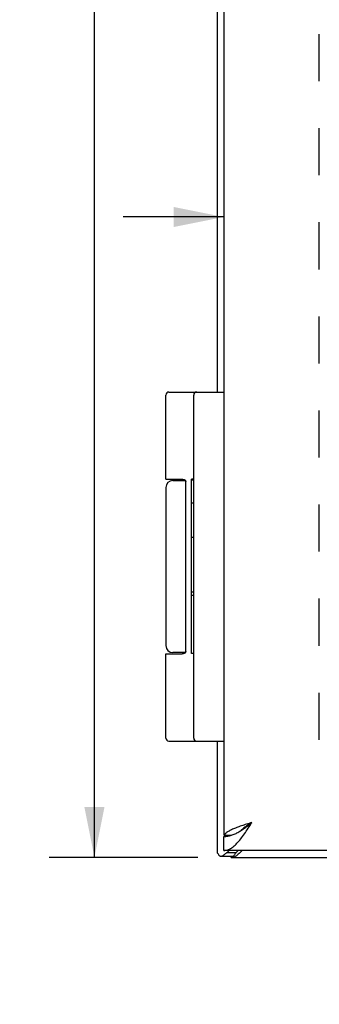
# Model space of a CAD drawing. Header units: inches. Extents: x 0 to 36.8, y 0 to 23.8.
# Tile 3 of 11: x 5 to 6.3, y 6.2 to 10.4. Entities that reach past the tile are written whole.
import ezdxf

# ---------------------------------------------------------------- set-up
doc = ezdxf.new("R2010")
doc.units = ezdxf.units.IN
doc.header["$LTSCALE"] = 2.021622
doc.header["$MEASUREMENT"] = 0
doc.linetypes.add('HIDDEN', pattern=[0.2, 0.1, -0.1])
doc.layers.get('0').update_dxf_attribs({"linetype": 'CONTINUOUS'})
for name, color, linetype in [('02___PRT_ALL_AXES', 7, 'CONTINUOUS'), ('DEFAULT_2', 8, 'HIDDEN'), ('DIMENSIONS', 7, 'CONTINUOUS')]:
    doc.layers.add(name, color=color, linetype=linetype)
doc.styles.get("Standard").update_dxf_attribs({"font": 'arial.ttf'})
doc.dimstyles.new('DIMSTYLE_3', dxfattribs={"dimtxt": 0.183784, "dimasz": 0.216216, "dimexe": 0.09, "dimexo": 0.07, "dimgap": 0.0425, "dimtad": 0, "dimtih": 1, "dimtoh": 1, "dimzin": 4, "dimdsep": 46, "dimtxsty": 'Standard', "dimblk": '_FILLED', "dimblk1": '_FILLED', "dimblk2": '_FILLED', "dimcen": 0.09, "dimazin": 1, "dimtfac": 1, "dimtofl": 0, "dimtmove": 0, "dimatfit": 3, "dimldrblk": '_FILLED', "dimfxl": 0, "dimtolj": 1, "dimtzin": 4, "dimarcsym": 0})

# ---------------------------------------------------------------- blocks, each defined once
blk = doc.blocks.new('_FILLED')
at = {"color": 0, "linetype": 'ByBlock'}
blk.add_solid([(0, 0), (-1, 0.2), (-1, -0.2)], dxfattribs=at)
blk = doc.blocks.new('*D6')
at = {"layer": 'DIMENSIONS', "color": 2, "linetype": 'Continuous'}
for p, q in [((5.742, 16.8217), (5.1025, 16.8217)), ((5.2971, 16.8217), (5.2971, 12.0054)), ((5.2971, 6.8217), (5.2971, 11.6379)), ((5.742, 6.8217), (5.1025, 6.8217))]:
    blk.add_line(p, q, dxfattribs=at)
at = {"layer": 'DIMENSIONS', "color": 2, "linetype": 'Continuous', "xscale": 0.2162162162, "yscale": 0.2162162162, "zscale": 0.2162162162}
for p, rotation in [((5.2971, 16.8217), 90), ((5.2971, 6.8217), 270)]:
    blk.add_blockref('_FILLED', p, dxfattribs=dict(at, rotation=rotation))
at = {"layer": 'DIMENSIONS', "color": 2, "linetype": 'Continuous', "insert": (5.2971, 11.9136), "char_height": 0.18378, "width": 0.642218, "attachment_point": 2, "line_spacing_factor": 0.9}
blk.add_mtext('10.00', dxfattribs=at)
blk = doc.blocks.new('*D16')
at = {"layer": 'DIMENSIONS', "color": 2, "linetype": 'Continuous'}
for p, q in [((5.8536, 9.574), (5.4212, 9.574)), ((6.6036, 9.574), (7.0881, 9.574))]:
    blk.add_line(p, q, dxfattribs=at)
at = {"layer": 'DIMENSIONS', "color": 2, "linetype": 'Continuous', "xscale": 0.2162162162, "yscale": 0.2162162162, "zscale": 0.2162162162}
blk.add_blockref('_FILLED', (5.8536, 9.574), dxfattribs=at)
at = {"layer": 'DIMENSIONS', "color": 2, "linetype": 'Continuous', "xscale": 0.2162162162, "yscale": 0.2162162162, "zscale": 0.2162162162, "rotation": 180}
blk.add_blockref('_FILLED', (6.6036, 9.574), dxfattribs=at)
at = {"layer": 'DIMENSIONS', "color": 2, "linetype": 'Continuous', "insert": (7.18, 9.6659), "char_height": 0.18378, "width": 0.356636, "attachment_point": 1, "line_spacing_factor": 0.9}
blk.add_mtext('.75', dxfattribs=at)
blk = doc.blocks.new('*D18')
at = {"layer": 'DIMENSIONS', "color": 2, "linetype": 'Continuous'}
for p, q in [((9.0968, 7.6017), (9.0968, 8.0341)), ((9.0968, 6.8517), (9.0968, 6.3396)), ((9.0968, 6.3396), (8.9184, 6.3396))]:
    blk.add_line(p, q, dxfattribs=at)
at = {"layer": 'DIMENSIONS', "color": 2, "linetype": 'Continuous', "xscale": 0.2162162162, "yscale": 0.2162162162, "zscale": 0.2162162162}
for p, rotation in [((9.0968, 7.6017), 270), ((9.0968, 6.8517), 90)]:
    blk.add_blockref('_FILLED', p, dxfattribs=dict(at, rotation=rotation))
at = {"layer": 'DIMENSIONS', "color": 2, "linetype": 'Continuous', "insert": (8.8265, 6.4315), "char_height": 0.18378, "width": 0.356636, "attachment_point": 3, "line_spacing_factor": 0.9}
blk.add_mtext('.75', dxfattribs=at)

msp = doc.modelspace()

# ---------------------------------------------------------------- linework, layer by layer
at = {"color": 3, "linetype": 'Continuous'}
for p, q in [((5.8536, 16.7267), (5.8536, 6.9167)), ((5.8242, 14.8217), (5.8242, 8.8217)), ((5.8242, 7.3217), (5.8242, 6.8427)), ((5.8546, 6.9167), (5.8536, 6.9167)), ((15.7936, 6.8517), (5.8536, 6.8517)), ((5.867, 6.8426), (5.8759, 6.8517)), ((5.8842, 6.8217), (15.7642, 6.8217)), ((5.9314, 6.8517), (5.9285, 6.8488))]:
    msp.add_line(p, q, dxfattribs=at)
at = {"color": 7, "linetype": 'Continuous'}
for p, q in [((5.6168, 8.8217), (5.8536, 8.8217)), ((5.7236, 7.3347), (5.7236, 8.8087)), ((5.6338, 8.4417), (5.6877, 8.4417)), ((5.6893, 7.7067), (5.6893, 8.4367)), ((5.6038, 7.6967), (5.6737, 7.6967)), ((5.6877, 7.7017), (5.6338, 7.7017)), ((5.6168, 7.3217), (5.8536, 7.3217)), ((5.8536, 6.8517), (5.8536, 6.9117)), ((5.8546, 6.9167), (5.885, 6.9167)), ((5.841, 6.8265), (5.8926, 6.8265)), ((5.867, 6.8426), (5.9056, 6.8426)), ((5.8842, 6.8217), (5.8842, 6.8265)), ((5.8934, 6.8217), (5.8934, 6.8265)), ((5.9056, 6.8426), (5.9145, 6.8517))]:
    msp.add_line(p, q, dxfattribs=at)
for points in [[(5.6038, 8.4467), (5.6737, 8.4467), (5.6743, 8.4467), (5.6748, 8.4466), (5.6754, 8.4466), (5.676, 8.4466), (5.6765, 8.4466), (5.6771, 8.4465), (5.6776, 8.4465), (5.678, 8.4464), (5.6785, 8.4464), (5.6789, 8.4463), (5.6794, 8.4462), (5.6798, 8.4462), (5.6801, 8.4461), (5.6805, 8.446), (5.6809, 8.4459), (5.6812, 8.4458), (5.6815, 8.4458), (5.6818, 8.4457), (5.6821, 8.4456), (5.6824, 8.4455), (5.6827, 8.4454), (5.683, 8.4453), (5.6832, 8.4452), (5.6835, 8.4451), (5.6837, 8.445), (5.6839, 8.4448), (5.6841, 8.4447), (5.6844, 8.4446), (5.6846, 8.4445), (5.6848, 8.4444), (5.685, 8.4443), (5.6851, 8.4442), (5.6853, 8.444), (5.6855, 8.4439), (5.6856, 8.4438), (5.6858, 8.4437), (5.686, 8.4436), (5.6861, 8.4434), (5.6863, 8.4433), (5.6864, 8.4432), (5.6865, 8.4431), (5.6866, 8.4429), (5.6868, 8.4428), (5.6869, 8.4427), (5.687, 8.4426), (5.6871, 8.4425), (5.6872, 8.4423), (5.6873, 8.4422), (5.6874, 8.4421), (5.6875, 8.442), (5.6876, 8.4418), (5.6877, 8.4417), (5.6878, 8.4416), (5.6879, 8.4415), (5.6879, 8.4414), (5.688, 8.4412), (5.6881, 8.4411), (5.6882, 8.441), (5.6882, 8.4409), (5.6883, 8.4408), (5.6883, 8.4406), (5.6884, 8.4405), (5.6885, 8.4404), (5.6885, 8.4403), (5.6886, 8.4402), (5.6886, 8.4401), (5.6887, 8.4399), (5.6887, 8.4398), (5.6887, 8.4397), (5.6888, 8.4396), (5.6888, 8.4395), (5.6889, 8.4394), (5.6889, 8.4393), (5.6889, 8.4392), (5.689, 8.439), (5.689, 8.4389), (5.689, 8.4388), (5.6891, 8.4387), (5.6891, 8.4386), (5.6891, 8.4385), (5.6891, 8.4384), (5.6891, 8.4383), (5.6892, 8.4382), (5.6892, 8.4381), (5.6892, 8.4379), (5.6892, 8.4378), (5.6892, 8.4377), (5.6892, 8.4376), (5.6892, 8.4375), (5.6893, 8.4374), (5.6893, 8.4373), (5.6893, 8.4372), (5.6893, 8.4371), (5.6893, 8.437), (5.6893, 8.4369), (5.6893, 8.4368), (5.6893, 8.4367)], [(5.6893, 7.7067), (5.6893, 7.7066), (5.6893, 7.7064), (5.6893, 7.7063), (5.6893, 7.7062), (5.6893, 7.7061), (5.6893, 7.706), (5.6893, 7.7059), (5.6892, 7.7058), (5.6892, 7.7057), (5.6892, 7.7056), (5.6892, 7.7055), (5.6892, 7.7054), (5.6892, 7.7053), (5.6892, 7.7052), (5.6891, 7.7051), (5.6891, 7.7049), (5.6891, 7.7048), (5.6891, 7.7047), (5.6891, 7.7046), (5.689, 7.7045), (5.689, 7.7044), (5.689, 7.7043), (5.6889, 7.7042), (5.6889, 7.7041), (5.6889, 7.7039), (5.6888, 7.7038), (5.6888, 7.7037), (5.6887, 7.7036), (5.6887, 7.7035), (5.6887, 7.7034), (5.6886, 7.7033), (5.6886, 7.7031), (5.6885, 7.703), (5.6885, 7.7029), (5.6884, 7.7028), (5.6883, 7.7027), (5.6883, 7.7026), (5.6882, 7.7024), (5.6882, 7.7023), (5.6881, 7.7022), (5.688, 7.7021), (5.6879, 7.702), (5.6879, 7.7018), (5.6878, 7.7017), (5.6877, 7.7016), (5.6876, 7.7015), (5.6875, 7.7014), (5.6874, 7.7012), (5.6873, 7.7011), (5.6872, 7.701), (5.6871, 7.7009), (5.687, 7.7007), (5.6869, 7.7006), (5.6868, 7.7005), (5.6866, 7.7004), (5.6865, 7.7003), (5.6864, 7.7001), (5.6863, 7.7), (5.6861, 7.6999), (5.686, 7.6998), (5.6858, 7.6996), (5.6856, 7.6995), (5.6855, 7.6994), (5.6853, 7.6993), (5.6851, 7.6992), (5.685, 7.699), (5.6848, 7.6989), (5.6846, 7.6988), (5.6844, 7.6987), (5.6841, 7.6986), (5.6839, 7.6985), (5.6837, 7.6984), (5.6835, 7.6983), (5.6832, 7.6982), (5.683, 7.6981), (5.6827, 7.698), (5.6824, 7.6979), (5.6821, 7.6978), (5.6818, 7.6977), (5.6815, 7.6976), (5.6812, 7.6975), (5.6809, 7.6974), (5.6805, 7.6973), (5.6801, 7.6972), (5.6798, 7.6972), (5.6794, 7.6971), (5.6789, 7.697), (5.6785, 7.697), (5.678, 7.6969), (5.6776, 7.6969), (5.6771, 7.6968), (5.6765, 7.6968), (5.676, 7.6967), (5.6754, 7.6967), (5.6748, 7.6967), (5.6743, 7.6967), (5.6737, 7.6967)], [(5.8536, 6.9117), (5.8576, 6.9117), (5.8616, 6.912), (5.8656, 6.9124), (5.8696, 6.913), (5.8736, 6.9137), (5.8776, 6.9146), (5.8816, 6.9156), (5.8856, 6.9169), (5.8896, 6.9182), (5.8936, 6.9197), (5.8976, 6.9213), (5.9016, 6.9231), (5.9056, 6.925), (5.9096, 6.9271), (5.9136, 6.9292), (5.9176, 6.9315), (5.9216, 6.9339), (5.9256, 6.9364), (5.9296, 6.939), (5.9336, 6.9417), (5.9376, 6.9444), (5.9416, 6.9473), (5.9456, 6.9502), (5.9496, 6.9531), (5.9536, 6.9561), (5.9576, 6.9592), (5.9616, 6.9623), (5.9656, 6.9654), (5.9696, 6.9685), (5.9736, 6.9717)], [(5.9736, 6.9717), (5.97, 6.9694), (5.9664, 6.9671), (5.9629, 6.9648), (5.9594, 6.9625), (5.9559, 6.9602), (5.9525, 6.9579), (5.9491, 6.9556), (5.9459, 6.9533), (5.9428, 6.951), (5.9397, 6.9487), (5.9368, 6.9465), (5.9341, 6.9442), (5.9314, 6.9419), (5.9289, 6.9396), (5.9266, 6.9373), (5.926, 6.9367)], [(5.8926, 6.8265), (5.893, 6.8265), (5.8936, 6.8267), (5.8942, 6.8269), (5.8949, 6.8273), (5.8955, 6.8278), (5.8962, 6.8285), (5.8969, 6.8292), (5.8975, 6.8301), (5.8982, 6.8312)], [(5.9056, 6.8426), (5.9043, 6.8407), (5.903, 6.8388), (5.9017, 6.8369), (5.9005, 6.835), (5.8993, 6.8331), (5.8982, 6.8312)]]:
    msp.add_lwpolyline(points, dxfattribs=at)
at = {"color": 3, "linetype": 'Continuous'}
for points in [[(5.8536, 6.8517), (5.8576, 6.8518), (5.8616, 6.8523), (5.8656, 6.8531), (5.8696, 6.8543), (5.8736, 6.8558), (5.8776, 6.8575), (5.8816, 6.8596), (5.8856, 6.862), (5.8896, 6.8647), (5.8936, 6.8677), (5.8976, 6.871), (5.9016, 6.8746), (5.9056, 6.8784), (5.9096, 6.8825), (5.9136, 6.8868), (5.9176, 6.8914), (5.9216, 6.8961), (5.9256, 6.9011), (5.9296, 6.9063), (5.9336, 6.9117), (5.9376, 6.9172), (5.9416, 6.9229), (5.9456, 6.9287), (5.9496, 6.9346), (5.9536, 6.9406), (5.9576, 6.9467), (5.9616, 6.9529), (5.9656, 6.9591), (5.9696, 6.9654), (5.9736, 6.9717)], [(5.9736, 6.9717), (5.9679, 6.9698), (5.9621, 6.968), (5.9564, 6.9662), (5.9507, 6.9643), (5.9451, 6.9625), (5.9395, 6.9607), (5.9341, 6.9588), (5.9287, 6.957), (5.9234, 6.9552), (5.9182, 6.9533), (5.9132, 6.9515), (5.9083, 6.9497), (5.9035, 6.9478), (5.8989, 6.946), (5.8945, 6.9442), (5.8903, 6.9423), (5.8862, 6.9405), (5.8824, 6.9387), (5.8787, 6.9368), (5.8753, 6.935), (5.8721, 6.9332), (5.8692, 6.9313), (5.8665, 6.9295), (5.864, 6.9277), (5.8618, 6.9258), (5.8598, 6.924), (5.8581, 6.9222), (5.8567, 6.9203), (5.8555, 6.9185), (5.8546, 6.9167)], [(5.8322, 6.8316), (5.8311, 6.8333), (5.8301, 6.8349), (5.8291, 6.8363), (5.8281, 6.8376), (5.8272, 6.8388), (5.8265, 6.8398), (5.8258, 6.8407), (5.8252, 6.8414), (5.8248, 6.842), (5.8244, 6.8424), (5.8242, 6.8426), (5.8242, 6.8427)], [(5.8322, 6.8316), (5.8329, 6.8305), (5.8338, 6.8295), (5.8347, 6.8287), (5.8357, 6.8279), (5.8369, 6.8273), (5.8381, 6.8269), (5.8394, 6.8266), (5.8407, 6.8265), (5.841, 6.8265)], [(5.841, 6.8265), (5.8422, 6.8266), (5.8436, 6.8268), (5.8451, 6.8272), (5.8466, 6.8277), (5.8481, 6.8284), (5.8496, 6.8292), (5.8509, 6.8302), (5.8522, 6.8312)], [(5.867, 6.8426), (5.8644, 6.8407), (5.8618, 6.8388), (5.8593, 6.8369), (5.8569, 6.835), (5.8545, 6.8331), (5.8522, 6.8312)], [(5.9285, 6.8488), (5.9215, 6.8419), (5.9183, 6.8388), (5.9152, 6.8359), (5.9124, 6.8333), (5.9097, 6.8309), (5.9071, 6.8287), (5.9048, 6.8269), (5.9025, 6.8253), (5.9004, 6.824), (5.8985, 6.823), (5.8967, 6.8222), (5.895, 6.8218), (5.8934, 6.8217)]]:
    msp.add_lwpolyline(points, dxfattribs=at)
at = {"color": 7, "linetype": 'Continuous'}
for centre, radius, start, end in [((5.6168, 8.8087), 0.013, 90, 180), ((5.7366, 8.8087), 0.013, 90, 180), ((5.6338, 8.4117), 0.03, 90, 180), ((5.6338, 7.7317), 0.03, 180, 270), ((5.6168, 7.3347), 0.013, 180, 270), ((5.7366, 7.3347), 0.013, 180, 270)]:
    msp.add_arc(centre, radius, start, end, dxfattribs=at)
at = {"layer": '02___PRT_ALL_AXES', "color": 7, "linetype": 'Continuous'}
for p, q in [((5.6038, 8.4467), (5.6038, 8.8087)), ((5.6833, 8.4451), (5.6833, 8.4417)), ((5.7136, 7.6985), (5.7136, 8.4477)), ((5.7236, 8.4477), (5.7136, 8.4477)), ((5.7236, 8.4423), (5.7136, 8.4423)), ((5.6038, 8.4117), (5.6038, 7.7317)), ((5.7236, 8.3443), (5.7136, 8.3443)), ((5.7236, 8.1963), (5.7136, 8.1963)), ((5.7236, 7.9612), (5.7136, 7.9612)), ((5.7236, 7.9468), (5.7136, 7.9468)), ((5.6038, 7.3347), (5.6038, 7.6967)), ((5.6833, 7.7017), (5.6833, 7.6982)), ((5.7236, 7.6985), (5.7136, 7.6985))]:
    msp.add_line(p, q, dxfattribs=at)
at = {"layer": 'DEFAULT_2', "color": 8, "linetype": 'HIDDEN'}
msp.add_line((6.2618, 16.4246), (6.2618, 7.2187), dxfattribs=at)

# ---------------------------------------------------------------- dimensions: what is measured, and where the dimension line sits
at = {"layer": 'DIMENSIONS', "color": 2, "linetype": 'Continuous'}
for base, p1, p2, angle, picture, middle in [((5.2971, 16.8217), (5.812, 6.8217), (5.812, 16.8217), 90, '*D6', (5.3049, 11.8206)), ((9.0968, 6.8517), (6.6036, 7.6017), (5.9436, 6.8517), 270, '*D18', (8.6542, 6.3372))]:
    dim = msp.add_linear_dim(base=base, p1=p1, p2=p2, angle=angle, dimstyle='DIMSTYLE_3', dxfattribs=at)
    dim.commit()
    dim.dimension.update_dxf_attribs({"geometry": picture, "text_midpoint": middle, "dimtype": 160})
dim = msp.add_linear_dim(base=(6.6036, 9.574), p1=(5.8536, 6.9167), p2=(6.6036, 7.6017), dimstyle='DIMSTYLE_3', dxfattribs=at)
dim.commit()
dim.dimension.update_dxf_attribs({"geometry": '*D16', "text_midpoint": (7.3644, 9.5716), "dimtype": 160})

doc.saveas('drawing.dxf')
